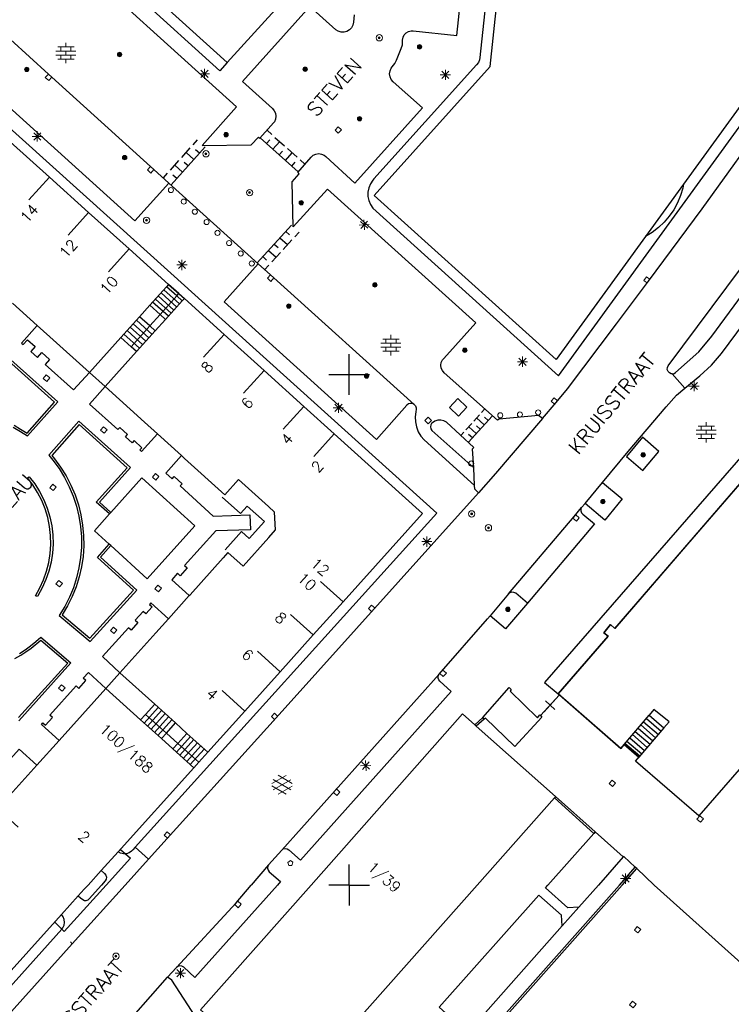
# Model space of a CAD drawing. Header units: millimetres. Extents: x 135944 to 142000, y 454200 to 456692.
# Tile 144 of 153: x 137318 to 137387, y 456188 to 456285. Entities that reach past the tile are written whole.
import ezdxf
from ezdxf.enums import TextEntityAlignment as Align

# ---------------------------------------------------------------- set-up
doc = ezdxf.new("R2010")
doc.units = ezdxf.units.MM
for name, color, linetype in [('TotaalGBKN2013_Bistad', 251, 'Continuous'), ('TotaalGBKN2013X$0$GBKN binnenstad 2009$0$OBJECTEN_', 251, 'Continuous'), ('TotaalGBKN2013X$0$GBKN binnenstad 2009$0$OBJECTEN__', 251, 'Continuous'), ('TotaalGBKN2013X$0$GBKN binnenstad 2009$0$OBJECTEN___', 251, 'Continuous'), ('TotaalGBKN2013X$0$GBKN binnenstad 2009$0$SEMANT_ SYMB_', 251, 'Continuous'), ('TotaalGBKN2013X$0$GBKN binnenstad 2009$0$UTRECHT54', 251, 'Continuous'), ('TotaalGBKN2013X$0$Xref', 251, 'Continuous')]:
    doc.layers.add(name, color=color, linetype=linetype)
doc.styles.add('TotaalGBKN2013X$0$GBKN binnenstad 2009$0$TXT', font='txt.shx')

# ---------------------------------------------------------------- blocks, each defined once
blk = doc.blocks.new('TotaalGBKN2013X$0$GBKN binnenstad 2009$0$X')
at = {"layer": 'TotaalGBKN2013X$0$GBKN binnenstad 2009$0$OBJECTEN__', "linetype": 'Continuous', "lineweight": 0}
blk.add_lwpolyline([(0.225, -0.25), (0.224, 0.2), (-0.225, 0.2), (-0.226, -0.25)], dxfattribs=at)
blk = doc.blocks.new('TotaalGBKN2013X$0$GBKN binnenstad 2009$0$DEC115')
at = {"layer": 'TotaalGBKN2013X$0$GBKN binnenstad 2009$0$UTRECHT54', "linetype": 'Continuous', "lineweight": 0}
blk.add_line((0, 0.25), (0, 0), dxfattribs=at)
blk = doc.blocks.new('TotaalGBKN2013X$0$GBKN binnenstad 2009$0$V')
at = {"layer": 'TotaalGBKN2013X$0$GBKN binnenstad 2009$0$OBJECTEN__', "linetype": 'Continuous', "lineweight": 0}
for radius in [0.31, 0.095, 0.035, 0.0224]:
    blk.add_circle((0, 0), radius, dxfattribs=at)
blk = doc.blocks.new('TotaalGBKN2013X$0$GBKN binnenstad 2009$0$W')
at = {"layer": 'TotaalGBKN2013X$0$GBKN binnenstad 2009$0$OBJECTEN__', "linetype": 'Continuous', "lineweight": 0}
blk.add_lwpolyline([(-0.225, 0.225), (-0.225, -0.225), (0.225, -0.225), (0.225, 0.225), (-0.225, 0.225)], dxfattribs=at)
blk = doc.blocks.new('TotaalGBKN2013X$0$GBKN binnenstad 2009$0$J')
at = {"layer": 'TotaalGBKN2013X$0$GBKN binnenstad 2009$0$OBJECTEN___', "linetype": 'Continuous', "lineweight": 0}
for radius in [0.215, 0.155, 0.095, 0.035]:
    blk.add_circle((0, 0), radius, dxfattribs=at)
blk = doc.blocks.new('TotaalGBKN2013X$0$GBKN binnenstad 2009$0$DEC100')
at = {"layer": 'TotaalGBKN2013X$0$GBKN binnenstad 2009$0$OBJECTEN_', "linetype": 'Continuous', "lineweight": 0}
for p, q in [((-0.5, 0), (0.5, 0)), ((-0.354, -0.354), (0.354, 0.354)), ((0.354, -0.354), (-0.354, 0.354)), ((0, -0.5), (0, 0.5))]:
    blk.add_line(p, q, dxfattribs=at)
blk = doc.blocks.new('TotaalGBKN2013X$0$GBKN binnenstad 2009$0$DEC109')
at = {"layer": 'TotaalGBKN2013X$0$GBKN binnenstad 2009$0$SEMANT_ SYMB_', "linetype": 'Continuous', "lineweight": 0}
for p, q in [((0, 0.6), (0, 1)), ((-0.98, 0.2), (0.98, 0.2)), ((-0.8, 0.6), (0.8, 0.6)), ((-0.5, 0.2), (-0.5, 0.6)), ((0, -0.2), (0, 0.2)), ((0.5, 0.2), (0.5, 0.6)), ((-0.98, -0.2), (0.98, -0.2)), ((-0.8, -0.6), (0.8, -0.6)), ((-0.5, -0.6), (-0.5, -0.2)), ((0, -1), (0, -0.6)), ((0.5, -0.6), (0.5, -0.2))]:
    blk.add_line(p, q, dxfattribs=at)
blk = doc.blocks.new('TotaalGBKN2013X$0$GBKN binnenstad 2009$0$K')
at = {"layer": 'TotaalGBKN2013X$0$GBKN binnenstad 2009$0$OBJECTEN__', "linetype": 'Continuous', "lineweight": 0}
blk.add_lwpolyline([(-0.146, -0.25), (0.147, -0.25), (0.25, 0.069), (0, 0.25), (-0.25, 0.068), (-0.146, -0.25)], dxfattribs=at)
blk = doc.blocks.new('TotaalGBKN2013X$0$GBKN binnenstad 2009$0$DEC108')
at = {"layer": 'TotaalGBKN2013X$0$GBKN binnenstad 2009$0$SEMANT_ SYMB_', "linetype": 'Continuous', "lineweight": 0}
for p, q in [((-1.015, 0.107), (0.387, 0.916)), ((-0.878, -0.506), (0.855, 0.493)), ((0.855, -0.495), (-0.877, 0.507)), ((0.985, 0.124), (-0.401, 0.925)), ((0.386, -0.916), (-1.015, -0.107)), ((-0.401, -0.925), (0.985, -0.125))]:
    blk.add_line(p, q, dxfattribs=at)
blk = doc.blocks.new('TotaalGBKN2013X$0$GBKN binnenstad 2009$0$CEL530')
at = {"layer": 'TotaalGBKN2013X$0$GBKN binnenstad 2009$0$UTRECHT54', "linetype": 'Continuous', "lineweight": 0}
for p, q in [((-0.5, 0), (0.5, 0)), ((0, -0.355), (0, 0.355))]:
    blk.add_line(p, q, dxfattribs=at)
blk = doc.blocks.new('TotaalGBKN2013X$0$GBKN binnenstad 2009$0$Q')
at = {"layer": 'TotaalGBKN2013X$0$GBKN binnenstad 2009$0$OBJECTEN___', "linetype": 'Continuous', "lineweight": 0}
blk.add_circle((0, 0), 0.25, dxfattribs=at)
blk = doc.blocks.new('TotaalGBKN2013X$0$GBKN binnenstad 2009')
at = {"layer": 'TotaalGBKN2013_Bistad'}
for p, q in [((137337321, 456279741), (137317981, 456297311)), ((137338044, 456280551), (137327760, 456289852)), ((137338044, 456280551), (137337321, 456279741)), ((137320852, 456279125), (137320517, 456279428)), ((137330530, 456270370), (137320852, 456279125)), ((137388918, 456277103), (137382769, 456268642)), ((137341951, 456273921), (137342415, 456273506)), ((137334705, 456272506), (137335121, 456272971)), ((137341284, 456273176), (137344994, 456269856)), ((137341902, 456272622), (137342236, 456272995)), ((137342724, 456273229), (137343651, 456272399)), ((137316764, 456272805), (137320622, 456269331)), ((137332536, 456268584), (137335866, 456272304)), ((137333595, 456271266), (137334427, 456272196)), ((137335311, 456271684), (137334939, 456272017)), ((137342521, 456272069), (137343188, 456272814)), ((137343139, 456271516), (137343473, 456271888)), ((137343961, 456272123), (137344888, 456271293)), ((137332485, 456270026), (137333317, 456270956)), ((137334756, 456271064), (137334011, 456271731)), ((137343757, 456270962), (137344424, 456271708)), ((137345197, 456271016), (137345661, 456270601)), ((137330864, 456270068), (137330530, 456270370)), ((137332331, 456268741), (137330864, 456270068)), ((137333646, 456269824), (137332901, 456270491)), ((137334201, 456270444), (137333829, 456270777)), ((137344376, 456270409), (137344709, 456270782)), ((137320622, 456269331), (137318615, 456267102)), ((137320622, 456269331), (137324449, 456265883)), ((137331791, 456269251), (137332207, 456269716)), ((137333091, 456269204), (137332719, 456269538)), ((137332331, 456268741), (137341085, 456260847)), ((137382769, 456268642), (137379044, 456263516)), ((137324449, 456265883), (137322442, 456263654)), ((137324449, 456265883), (137328427, 456262300)), ((137344343, 456264625), (137340963, 456260925)), ((137343216, 456263392), (137343954, 456262718)), ((137343779, 456264009), (137344149, 456263672)), ((137345081, 456263951), (137344658, 456263489)), ((137328428, 456262301), (137326421, 456260072)), ((137328427, 456262300), (137332301, 456258811)), ((137342653, 456262775), (137343022, 456262438)), ((137344377, 456263180), (137343532, 456262255)), ((137341526, 456261542), (137341895, 456261205)), ((137342089, 456262159), (137342828, 456261484)), ((137343250, 456261947), (137342405, 456261022)), ((137341085, 456260847), (137342290, 456259760)), ((137342123, 456260714), (137341701, 456260251)), ((137342290, 456259760), (137342625, 456259458)), ((137342625, 456259458), (137356380, 456247054)), ((137332105, 456258594), (137330469, 456256778)), ((137332301, 456258811), (137332105, 456258594)), ((137333101, 456257696), (137332105, 456258594)), ((137333306, 456257923), (137332301, 456258811)), ((137332301, 456258811), (137333841, 456257441)), ((137332819, 456256307), (137331282, 456257692)), ((137331465, 456255881), (137333101, 456257696)), ((137333091, 456256609), (137331554, 456257994)), ((137333364, 456256912), (137331827, 456258297)), ((137333101, 456257696), (137333306, 456257923)), ((137333636, 456257214), (137333101, 456257696)), ((137333841, 456257441), (137333306, 456257923)), ((137333636, 456257214), (137333841, 456257441)), ((137337729, 456253932), (137333841, 456257441)), ((137319420, 456254805), (137317011, 456256974)), ((137330469, 456256778), (137329452, 456255649)), ((137331465, 456255881), (137330469, 456256778)), ((137332274, 456255702), (137330737, 456257087)), ((137332546, 456256004), (137331009, 456257389)), ((137332000, 456255399), (137333636, 456257214)), ((137329452, 456255649), (137327626, 456253620)), ((137330448, 456254752), (137329452, 456255649)), ((137330448, 456254752), (137331465, 456255881)), ((137332000, 456255399), (137331465, 456255881)), ((137320646, 456253700), (137319420, 456254805)), ((137330070, 456253256), (137328533, 456254641)), ((137328620, 456252724), (137330448, 456254752)), ((137330374, 456253594), (137328837, 456254979)), ((137330679, 456253932), (137329142, 456255317)), ((137330983, 456254270), (137330448, 456254752)), ((137330983, 456254270), (137332000, 456255399)), ((137324541, 456250191), (137320646, 456253700)), ((137327626, 456253620), (137324541, 456250191)), ((137328620, 456252724), (137327626, 456253620)), ((137329461, 456252580), (137327924, 456253965)), ((137329765, 456252918), (137328228, 456254303)), ((137329155, 456252242), (137330983, 456254270)), ((137337729, 456253932), (137335722, 456251703)), ((137341653, 456250391), (137337729, 456253932)), ((137329155, 456252242), (137328620, 456252724)), ((137326071, 456248821), (137329155, 456252242)), ((137350000, 456250000), (137350000, 456252000)), ((137326071, 456248821), (137324541, 456250191)), ((137341653, 456250391), (137339646, 456248162)), ((137345547, 456246878), (137341653, 456250391)), ((137348000, 456250000), (137350000, 456250000)), ((137350000, 456250000), (137352000, 456250000)), ((137350000, 456248000), (137350000, 456250000)), ((137381661, 456250071), (137382906, 456248664)), ((137329940, 456245324), (137326071, 456248821)), ((137345547, 456246878), (137343540, 456244649)), ((137348532, 456244184), (137345547, 456246878)), ((137361682, 456243360), (137364002, 456245930)), ((137362197, 456245422), (137362777, 456246065)), ((137362970, 456246279), (137363260, 456246600)), ((137363616, 456245502), (137363245, 456245837)), ((137331195, 456244190), (137329940, 456245324)), ((137361423, 456244565), (137362003, 456245208)), ((137362456, 456244217), (137361713, 456244887)), ((137362842, 456244645), (137362471, 456244980)), ((137363229, 456245073), (137362487, 456245743)), ((137333556, 456242057), (137331195, 456244190)), ((137348532, 456244184), (137346525, 456241955)), ((137360940, 456244030), (137361230, 456244351)), ((137362069, 456243788), (137361698, 456244123)), ((137333862, 456241780), (137333556, 456242057)), ((137374837, 456239407), (137377355, 456242451)), ((137362291, 456239126), (137362200, 456240850)), ((137342083, 456237057), (137339141, 456239701)), ((137373121, 456237377), (137374837, 456239407)), ((137373121, 456237377), (137372777, 456236976)), ((137326494, 456236342), (137326636, 456236500)), ((137326634, 456233238), (137326476, 456233381)), ((137334401, 456228437), (137337650, 456232057)), ((137349405, 456227733), (137347177, 456229742)), ((137365611, 456228511), (137363812, 456226379)), ((137332289, 456226084), (137334321, 456228348)), ((137334321, 456228348), (137334401, 456228437)), ((137346483, 456224491), (137349405, 456227733)), ((137332289, 456226084), (137331035, 456224687)), ((137346483, 456224491), (137344255, 456226500)), ((137331035, 456224687), (137327531, 456220781)), ((137343233, 456220885), (137346483, 456224491)), ((137343233, 456220885), (137341005, 456222894)), ((137326161, 456219231), (137327531, 456220781)), ((137330940, 456217700), (137327531, 456220781)), ((137339766, 456217038), (137343233, 456220885)), ((137358828, 456220645), (137343381, 456203421)), ((137326161, 456219231), (137321583, 456214166)), ((137326161, 456219231), (137329560, 456216169)), ((137339766, 456217038), (137337538, 456219047)), ((137368743, 456216595), (137370615, 456218615)), ((137370481, 456218733), (137370615, 456218615)), ((137331278, 456217394), (137329899, 456215864)), ((137330049, 456216712), (137330940, 456217700)), ((137331616, 456217090), (137330237, 456215560)), ((137332968, 456215872), (137330940, 456217700)), ((137336139, 456213014), (137339766, 456217038)), ((137329560, 456216169), (137330049, 456216712)), ((137329560, 456216169), (137331589, 456214342)), ((137332078, 456214884), (137330049, 456216712)), ((137331954, 456216785), (137330575, 456215255)), ((137332292, 456216481), (137330913, 456214951)), ((137332630, 456216176), (137331251, 456214646)), ((137363085, 456216405), (137362299, 456215690)), ((137363232, 456216250), (137362449, 456215556)), ((137363232, 456216250), (137363085, 456216405)), ((137376958, 456213772), (137379398, 456216625)), ((137378854, 456215992), (137380303, 456214746)), ((137379126, 456216308), (137380575, 456215062)), ((137379398, 456216625), (137380842, 456215383)), ((137332078, 456214884), (137332968, 456215872)), ((137334097, 456214855), (137332968, 456215872)), ((137362299, 456215690), (137362449, 456215556)), ((137362449, 456215556), (137370231, 456208660)), ((137378038, 456215043), (137379487, 456213797)), ((137378310, 456215360), (137379759, 456214114)), ((137380842, 456215383), (137378399, 456212533)), ((137378582, 456215676), (137380031, 456214430)), ((137319393, 456211743), (137321583, 456214166)), ((137331589, 456214342), (137332078, 456214884)), ((137331589, 456214342), (137332718, 456213325)), ((137333207, 456213867), (137332078, 456214884)), ((137334438, 456214546), (137333060, 456213016)), ((137333207, 456213867), (137334097, 456214855)), ((137334778, 456214240), (137333400, 456212710)), ((137336139, 456213014), (137334097, 456214855)), ((137377222, 456214095), (137378671, 456212849)), ((137377494, 456214411), (137378943, 456213165)), ((137377766, 456214727), (137379215, 456213481)), ((137332718, 456213325), (137333207, 456213867)), ((137332718, 456213325), (137334761, 456211484)), ((137335250, 456212027), (137333207, 456213867)), ((137335118, 456213933), (137333740, 456212403)), ((137335459, 456213627), (137334081, 456212097)), ((137335799, 456213320), (137334421, 456211790)), ((137376958, 456213772), (137378399, 456212533)), ((137377013.5, 456213844.1), (137378467.5, 456212621.1)), ((137335250, 456212027), (137336139, 456213014)), ((137334761, 456211484), (137327350, 456203262)), ((137334761, 456211484), (137335250, 456212027)), ((137362537, 456200000), (137370109, 456208522)), ((137370231, 456208660), (137370109, 456208522)), ((137373967, 456205059), (137370109, 456208522)), ((137374108, 456205218), (137370231, 456208660)), ((137373967, 456205059), (137369478, 456200000)), ((137374108, 456205218), (137373967, 456205059)), ((137374108, 456205218), (137376861, 456202761)), ((137330321, 456202531), (137329016, 456203691)), ((137343381, 456203421), (137342088, 456201983)), ((137327350, 456203262), (137325683, 456201414)), ((137328041, 456200000), (137330321, 456202531)), ((137376861, 456202761), (137374415, 456200000)), ((137342088, 456201983), (137340395, 456200000)), ((137350000, 456200000), (137350000, 456202000)), ((137376489, 456200000), (137378030, 456201736)), ((137376750, 456200000), (137378173, 456201603)), ((137378173, 456201603), (137378030, 456201736)), ((137379894, 456200000), (137378173, 456201603)), ((137325683, 456201414), (137324409, 456200000)), ((137322861, 456194251), (137328041, 456200000)), ((137324038, 456199588), (137323447, 456198932)), ((137324409, 456200000), (137324038, 456199588)), ((137344649, 456179868), (137362537, 456200000)), ((137350000, 456200000), (137348000, 456200000)), ((137350000, 456200000), (137348000, 456200000)), ((137350000, 456200000), (137350000, 456198000)), ((137350000, 456200000), (137352000, 456200000)), ((137350000, 456200000), (137352000, 456200000)), ((137353930, 456174297), (137376750, 456200000)), ((137374415, 456200000), (137372490, 456197827)), ((137379894, 456200000), (137392607, 456188566)), ((137323447, 456198932), (137321795, 456197099)), ((137370871, 456196001), (137372490, 456197827)), ((137370871, 456196001), (137362104, 456186106)), ((137333063, 456191925), (137332201, 456190961)), ((137328874, 456187184), (137332201, 456190961))]:
    blk.add_line(p, q, dxfattribs=at)
for points in [[(137368958, 456245684), (137370281, 456247261), (137371381, 456248611), (137376211, 456254951), (137379341, 456259141), (137384601, 456266231), (137391431, 456275701), (137397981, 456284931)], [(137361541, 456317291), (137366611, 456316771), (137362801, 456281051), (137362769, 456280827), (137362659, 456280559), (137362481, 456280331), (137352411, 456269151), (137352303, 456269024), (137352076, 456268670), (137351919, 456268280), (137351840, 456267868), (137351839, 456267448), (137351918, 456267035), (137352074, 456266645), (137352301, 456266291), (137370505, 456249858), (137403141, 456294801), (137400821, 456296151), (137416951, 456324011)], [(137344961, 456269781), (137346271, 456271291), (137346482, 456271475), (137346735, 456271591), (137347012, 456271632), (137347288, 456271593), (137347543, 456271477), (137347701, 456271351), (137350561, 456268751), (137357181, 456276111), (137354301, 456278681), (137354117, 456278900), (137354000, 456279162), (137353960, 456279446), (137353999, 456279729), (137354115, 456279991), (137354211, 456280121), (137354471, 456280460), (137354641, 456280781), (137355101, 456281941), (137355207, 456282289), (137355235, 456282653), (137355231, 456282721), (137355231, 456282761), (137355276, 456283030), (137355396, 456283274), (137355582, 456283473), (137355817, 456283610), (137356082, 456283674), (137356271, 456283671), (137360551, 456283201), (137363791, 456313681)], [(137350491, 456285221), (137350431, 456284511), (137350369, 456284226), (137350233, 456283967), (137350031, 456283756), (137349780, 456283606), (137349498, 456283530), (137349206, 456283533), (137348926, 456283615), (137348678, 456283769), (137346151, 456286041), (137339541, 456278701), (137342471, 456276051), (137342658, 456275839), (137342779, 456275583), (137342824, 456275304), (137342790, 456275023), (137342678, 456274763), (137342591, 456274641), (137341231, 456273151)], [(137379044, 456263516), (137370291, 456251471), (137352453, 456267546), (137363811, 456280151), (137366137, 456302110)], [(137335591, 456272421), (137338961, 456276221), (137321031, 456292441), (137318401, 456289561), (137318251, 456289395), (137318018, 456289243), (137317751, 456289164), (137317472, 456289163), (137317205, 456289241), (137316971, 456289391), (137315931, 456290291), (137315746, 456290483), (137315445, 456290885), (137315212, 456291330), (137315052, 456291806), (137314969, 456292301), (137314966, 456292804), (137315042, 456293300), (137315197, 456293778), (137315425, 456294225), (137315721, 456294631), (137317981, 456297311)], [(137343566, 456289083), (137344771, 456287981), (137339390, 456282014), (137338044, 456280551)], [(137320517, 456279428), (137314917, 456284495), (137314353, 456283871)], [(137332331, 456268741), (137328981, 456265041), (137312181, 456280221), (137314381, 456282662), (137314526, 456282884), (137314599, 456283139), (137314593, 456283405), (137314508, 456283656), (137314353, 456283871)], [(137308706, 456281357), (137332851, 456259641), (137334551, 456258091), (137358601, 456236431), (137329016, 456203691)], [(137381661, 456250071), (137381565, 456250080), (137381382, 456250157), (137381244, 456250298), (137381172, 456250483), (137381178, 456250681), (137381261, 456250861), (137388451, 456260491), (137394931, 456269421), (137400741, 456277561), (137400876, 456277692), (137401060, 456277766), (137401259, 456277762), (137401441, 456277681), (137401576, 456277583)], [(137381661, 456250071), (137381838, 456250107), (137381991, 456250201), (137384261, 456252221), (137385531, 456253751), (137390281, 456260181), (137396751, 456269081), (137401841, 456276301), (137401903, 456276483), (137401936, 456276781), (137401889, 456277077), (137401767, 456277351), (137401576, 456277583)], [(137382906, 456248664), (137384351, 456249881), (137385511, 456250911), (137386471, 456252051), (137390241, 456257111), (137393961, 456262201), (137399421, 456269771), (137403795, 456275975)], [(137335591, 456272421), (137340381, 456272501), (137341101, 456273261), (137341231, 456273151)], [(137344501, 456264451), (137344401, 456268881), (137345091, 456269661), (137344961, 456269781)], [(137364541, 456245521), (137359311, 456250171), (137359130, 456250381), (137359017, 456250634), (137358979, 456250909), (137359022, 456251183), (137359140, 456251433), (137359261, 456251581), (137362421, 456255061), (137347881, 456268151), (137344501, 456264451)], [(137382769, 456268642), (137382687, 456268264), (137382467, 456267527), (137382171, 456266816), (137381803, 456266140), (137381366, 456265506), (137380867, 456264921), (137380309, 456264390), (137379699, 456263920), (137379044, 456263516)], [(137389107, 456212337), (137384278, 456206774), (137378062, 456212139), (137378467.5, 456212621.1), (137377013.5, 456213844.1), (137376608, 456213362), (137370481, 456218733), (137375384, 456224373), (137374947, 456224699), (137375602, 456225526), (137376024, 456225127), (137391239, 456242675)], [(137356380, 456247054), (137356211, 456247148), (137356011, 456247171), (137355817, 456247116), (137355660, 456246990), (137352690, 456243650), (137337737, 456257134), (137341085, 456260847)], [(137319420, 456254805), (137317881, 456253071), (137318041, 456252931), (137318465, 456253408), (137319229, 456252729), (137318811, 456252261), (137319451, 456251671), (137319875, 456252152), (137320634, 456251482), (137320201, 456250991), (137322991, 456248501), (137324541, 456250191)], [(137317068, 456244829), (137317772, 456244418), (137318460, 456243980), (137321441, 456247311), (137315931, 456252261)], [(137317157, 456245028), (137317799, 456244660), (137318422, 456244262), (137321121, 456247291), (137315951, 456251941)], [(137331195, 456244190), (137329641, 456242471), (137329481, 456242611), (137329683, 456242834), (137328919, 456243524), (137328741, 456243321), (137328081, 456243891), (137328282, 456244115), (137327519, 456244804), (137327331, 456244601), (137324551, 456247091), (137326071, 456248821)], [(137377355, 456242451), (137381051, 456246841), (137382071, 456247961), (137382906, 456248664)], [(137356380, 456247054), (137356482, 456246938), (137356555, 456246751), (137356550, 456246550), (137356540, 456246420), (137356523, 456246338), (137356466, 456245845), (137356490, 456245349), (137356593, 456244863), (137356772, 456244400), (137357023, 456243972), (137357340, 456243590), (137362291, 456239126)], [(137359830, 456246760), (137360720, 456245930), (137361540, 456246810), (137360650, 456247640), (137359830, 456246760)], [(137368958, 456245684), (137368561, 456245991), (137364681, 456245631), (137364541, 456245521)], [(137326636, 456236500), (137325511, 456237501), (137328561, 456240891), (137323511, 456245421), (137320559, 456242092), (137320968, 456241601), (137321568, 456240781), (137322101, 456239916), (137322564, 456239012), (137322955, 456238074), (137323271, 456237108), (137323510, 456236120), (137323671, 456235117), (137323752, 456234104), (137323753, 456233088), (137323675, 456232075), (137323517, 456231071), (137323280, 456230083), (137322967, 456229117), (137322578, 456228178), (137322117, 456227272), (137321586, 456226406), (137324601, 456223861), (137329181, 456228891), (137325631, 456232111), (137326634, 456233238)], [(137326494, 456236342), (137325191, 456237481), (137328241, 456240871), (137323531, 456245101), (137320840, 456242072), (137321108, 456241749), (137321716, 456240927), (137322258, 456240060), (137322731, 456239154), (137323131, 456238213), (137323457, 456237244), (137323705, 456236253), (137323876, 456235245), (137323967, 456234227), (137323979, 456233205), (137323910, 456232185), (137323762, 456231173), (137323535, 456230176), (137323231, 456229200), (137322852, 456228251), (137322400, 456227335), (137321877, 456226456), (137324581, 456224161), (137328861, 456228871), (137325331, 456232091), (137326476, 456233381)], [(137362200, 456242850), (137359520, 456245330), (137359264, 456245468), (137358976, 456245535), (137358680, 456245523), (137358398, 456245432), (137358150, 456245270), (137358070, 456245190), (137357990, 456245060), (137357950, 456244864), (137357988, 456244667), (137358100, 456244500), (137362200, 456240850)], [(137368958, 456245684), (137364330, 456240300), (137362670, 456238400)], [(137349405, 456227733), (137357191, 456236371), (137348532, 456244184)], [(137389681, 456243418), (137369140, 456219824), (137370481, 456218733)], [(137389681, 456243418), (137390472, 456242727), (137390749, 456243100), (137391239, 456242675), (137383147, 456233370), (137376024, 456225127), (137375602, 456225526), (137374947, 456224699), (137375384, 456224373), (137370481, 456218733)], [(137377168, 456241961), (137378776, 456240584), (137380352, 456242462), (137378759, 456243849), (137377168, 456241961)], [(137333556, 456242057), (137332014, 456240351), (137332652, 456239774), (137332854, 456239997), (137333618, 456239307), (137333416, 456239084), (137336680, 456236133), (137340258, 456236267), (137340329, 456234803), (137336918, 456234683), (137333866, 456231296), (137334127, 456231062), (137333437, 456230296), (137333176, 456230530), (137332601, 456229891), (137334321, 456228348)], [(137362200, 456240850), (137362080, 456242730), (137362200, 456242850)], [(137333862, 456241780), (137337811, 456238211), (137339141, 456239701)], [(137318461, 456239871), (137318641, 456239991), (137319184, 456239282), (137319662, 456238527), (137320070, 456237732), (137320406, 456236904), (137320666, 456236050), (137320849, 456235175), (137320952, 456234288), (137320976, 456233395), (137320921, 456232503), (137320785, 456231620), (137320571, 456230753), (137320281, 456229908), (137319916, 456229092), (137319480, 456228313), (137319441, 456228251), (137319241, 456228331), (137319680, 456229100), (137320047, 456229905), (137320341, 456230740), (137320557, 456231599), (137320696, 456232473), (137320755, 456233356), (137320734, 456234241), (137320633, 456235121), (137320454, 456235987), (137320197, 456236834), (137319864, 456237655), (137319459, 456238442), (137318985, 456239189), (137318461, 456239871)], [(137326634, 456233238), (137330201, 456230001), (137334861, 456235191), (137329681, 456239891), (137326636, 456236500)], [(137362670, 456238400), (137362310, 456238770), (137362291, 456239126)], [(137374837, 456239407), (137376748, 456237819), (137375054, 456235731), (137373121, 456237377)], [(137362670, 456238400), (137342851, 456216371), (137330321, 456202531)], [(137337829, 456232825), (137339435, 456234610), (137340179, 456233942), (137341684, 456235615), (137340012, 456237120), (137339344, 456236377), (137337560, 456237983)], [(137326494, 456236342), (137325021, 456234701), (137326476, 456233381)], [(137342120, 456234040), (137342786, 456234783), (137342687, 456236514), (137342083, 456237057)], [(137365611, 456228511), (137372061, 456236091), (137372777, 456236976)], [(137372777, 456236976), (137372713, 456236846), (137372694, 456236653), (137372753, 456236467), (137372881, 456236321), (137374031, 456235361), (137367461, 456227611)], [(137342120, 456234040), (137339601, 456231231), (137338111, 456232571), (137337650, 456232057)], [(137367461, 456227611), (137366331, 456228571), (137366142, 456228661), (137365934, 456228673), (137365736, 456228607), (137365611, 456228511)], [(137332289, 456226084), (137330566, 456227633), (137330432, 456227484), (137330693, 456227250), (137330070, 456226559), (137329809, 456226793), (137329033, 456225932), (137329294, 456225698), (137328618, 456224947), (137328357, 456225181), (137325833, 456222381), (137327531, 456220781)], [(137367461, 456227611), (137365328, 456225094), (137363812, 456226379)], [(137358828, 456220645), (137363561, 456226081), (137363812, 456226379)], [(137317681, 456222691), (137318231, 456223046), (137318760, 456223430), (137319272, 456223837), (137319771, 456224261), (137322731, 456221751), (137317621, 456216071)], [(137317223, 456222178), (137317801, 456222511), (137318319, 456222844), (137318818, 456223203), (137319771, 456223981), (137322411, 456221731), (137317601, 456216391)], [(137397290, 456221758), (137389893, 456213244), (137390230, 456212920), (137389482, 456212073), (137389107, 456212337), (137384278, 456206774), (137378062, 456212139), (137378399, 456212533)], [(137321583, 456214166), (137319842, 456215732), (137319976, 456215881), (137320237, 456215646), (137320919, 456216403), (137320659, 456216638), (137323236, 456219498), (137323496, 456219263), (137324185, 456220028), (137323925, 456220263), (137324434, 456220828), (137326161, 456219231)], [(137343381, 456203421), (137343530, 456203532), (137343723, 456203583), (137343920, 456203554), (137344091, 456203451), (137345211, 456202441), (137360001, 456218961), (137358881, 456219961), (137358777, 456220088), (137358717, 456220275), (137358734, 456220472), (137358828, 456220645)], [(137363085, 456216405), (137365662, 456219345), (137365856, 456219156), (137365760, 456218996), (137368446, 456216371), (137368685, 456216655), (137368743, 456216595)], [(137370615, 456218615), (137376608, 456213362), (137376958, 456213772)], [(137380842, 456215383), (137381342, 456215966), (137379870, 456217177), (137379398, 456216625)], [(137346268, 456200000), (137361101, 456216751), (137362299, 456215690)], [(137368743, 456216595), (137368891, 456216441), (137366219, 456213551), (137363371, 456216336), (137363232, 456216250)], [(137305458, 456209489), (137306954, 456211237), (137307600, 456210685), (137307178, 456210192), (137307953, 456209528), (137308375, 456210021), (137311286, 456207529), (137310442, 456206542), (137312367, 456204754), (137315124, 456207866), (137313817, 456209045), (137314393, 456209684), (137314653, 456209449), (137315343, 456210215), (137315083, 456210450), (137317660, 456213310), (137319393, 456211743)], [(137319393, 456211743), (137315544, 456207489), (137317561, 456205671)], [(137327581, 456203491), (137328571, 456202631), (137326186, 456200000)], [(137329016, 456203691), (137328781, 456203431), (137328663, 456203305), (137328427, 456203146), (137328157, 456203058), (137327872, 456203049), (137327596, 456203119), (137327350, 456203262)], [(137378030, 456201736), (137376910, 456202780), (137376861, 456202761)], [(137342088, 456201983), (137342011, 456201837), (137341988, 456201641), (137342045, 456201452), (137342171, 456201301), (137343275, 456200342), (137342969, 456200000)], [(137325683, 456201414), (137326021, 456201111), (137326148, 456200961), (137326205, 456200773), (137326183, 456200578), (137326086, 456200407), (137325715, 456200000)], [(137326186, 456200000), (137322061, 456195451), (137321141, 456196361)], [(137323447, 456198932), (137323671, 456198731), (137323879, 456198575), (137324045, 456198493), (137324231, 456198489), (137324401, 456198562), (137324501, 456198661), (137325715, 456200000)], [(137342969, 456200000), (137334881, 456190951), (137333781, 456191951), (137333605, 456192053), (137333403, 456192080), (137333207, 456192028), (137333063, 456191925)], [(137333063, 456191925), (137338911, 456198261), (137340395, 456200000)], [(137346268, 456200000), (137335429, 456187760), (137344516, 456179718)], [(137376489, 456200000), (137353839, 456174487), (137353930, 456174297)], [(137372490, 456197827), (137371431, 456197764), (137369227, 456199717), (137369478, 456200000)], [(137370871, 456196001), (137370801, 456197053), (137368599, 456199004), (137358819, 456188029), (137361052, 456186050), (137362104, 456186106)], [(137313111, 456185991), (137321841, 456195681), (137321935, 456195799), (137322060, 456196053), (137322109, 456196333), (137322079, 456196614), (137321971, 456196877), (137321795, 456197099)], [(137321795, 456197099), (137311881, 456186101), (137311401, 456185681), (137310902, 456185282), (137310374, 456184922), (137309811, 456184621), (137309223, 456184378), (137308614, 456184192), (137307992, 456184061), (137307361, 456183981), (137306726, 456183953), (137306091, 456183977), (137305460, 456184058), (137304841, 456184201)], [(137322861, 456194251), (137317151, 456187921), (137307131, 456176731), (137306599, 456176098), (137306008, 456175518), (137305364, 456174999), (137304673, 456174544), (137303941, 456174158), (137303175, 456173845), (137302383, 456173607), (137301571, 456173446), (137300748, 456173365), (137300000, 456173363)], [(137335631, 456186431), (137334971, 456187061), (137332616, 456190678), (137332201, 456190961)]]:
    blk.add_lwpolyline(points, dxfattribs=at)
at = {"layer": 'TotaalGBKN2013_Bistad', "xscale": 1000, "yscale": 1000, "zscale": 1000}
for name, p in [('TotaalGBKN2013X$0$GBKN binnenstad 2009$0$DEC109', (137322228, 456281484)), ('TotaalGBKN2013X$0$GBKN binnenstad 2009$0$DEC109', (137354089, 456252872)), ('TotaalGBKN2013X$0$GBKN binnenstad 2009$0$J', (137361333, 456252375)), ('TotaalGBKN2013X$0$GBKN binnenstad 2009$0$DEC109', (137384999, 456244341)), ('TotaalGBKN2013X$0$GBKN binnenstad 2009$0$J', (137378809, 456242119)), ('TotaalGBKN2013X$0$GBKN binnenstad 2009$0$J', (137374865, 456237551)), ('TotaalGBKN2013X$0$GBKN binnenstad 2009$0$DEC108', (137343433, 456209820))]:
    blk.add_blockref(name, p, dxfattribs=at)
at = {"layer": 'TotaalGBKN2013_Bistad', "zscale": 1000}
for name, p, xscale, yscale, rotation in [('TotaalGBKN2013X$0$GBKN binnenstad 2009$0$V', (137352946, 456282977), 999.9996762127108, 999.9996762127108, 140.904924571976), ('TotaalGBKN2013X$0$GBKN binnenstad 2009$0$J', (137327491, 456281342), 1000.000000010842, 1000.000000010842, 359.9997331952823), ('TotaalGBKN2013X$0$GBKN binnenstad 2009$0$J', (137356901, 456282092), 1000.000000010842, 1000.000000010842, 359.9997331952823), ('TotaalGBKN2013X$0$GBKN binnenstad 2009$0$J', (137318401, 456279882), 1000.000000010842, 1000.000000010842, 359.9997331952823), ('TotaalGBKN2013X$0$GBKN binnenstad 2009$0$DEC100', (137335821, 456279452), 1000.000000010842, 1000.000000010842, 359.9997331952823), ('TotaalGBKN2013X$0$GBKN binnenstad 2009$0$J', (137345681, 456279902), 1000.000000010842, 1000.000000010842, 359.9997331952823), ('TotaalGBKN2013X$0$GBKN binnenstad 2009$0$DEC100', (137359421, 456279352), 1000.000000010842, 1000.000000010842, 359.9997331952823), ('TotaalGBKN2013X$0$GBKN binnenstad 2009$0$W', (137320535, 456279111), 999.9988051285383, 999.9988051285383, 137.9562876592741), ('TotaalGBKN2013X$0$GBKN binnenstad 2009$0$J', (137351021, 456275052), 1000.000000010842, 1000.000000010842, 359.9997331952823), ('TotaalGBKN2013X$0$GBKN binnenstad 2009$0$DEC100', (137319431, 456273322), 1000.000000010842, 1000.000000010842, 359.9997331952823), ('TotaalGBKN2013X$0$GBKN binnenstad 2009$0$W', (137348926, 456273948), 999.9986683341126, 999.9986683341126, 226.1682616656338), ('TotaalGBKN2013X$0$GBKN binnenstad 2009$0$J', (137337931, 456273492), 1000.000000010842, 1000.000000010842, 359.9997331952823), ('TotaalGBKN2013X$0$GBKN binnenstad 2009$0$V', (137335957, 456271617), 999.9984703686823, 999.9984703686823, 228.2884459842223), ('TotaalGBKN2013X$0$GBKN binnenstad 2009$0$J', (137327991, 456271242), 1000.000000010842, 1000.000000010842, 359.9997331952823), ('TotaalGBKN2013X$0$GBKN binnenstad 2009$0$W', (137330543, 456270053), 999.9988051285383, 999.9988051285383, 137.9562876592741), ('TotaalGBKN2013X$0$GBKN binnenstad 2009$0$Q', (137332531, 456268062), 1000.000000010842, 1000.000000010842, 359.9997331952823), ('TotaalGBKN2013X$0$GBKN binnenstad 2009$0$V', (137340237, 456267818), 1000.001714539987, 1000.001714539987, 44.30949097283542), ('TotaalGBKN2013X$0$GBKN binnenstad 2009$0$Q', (137333781, 456266932), 1000.000000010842, 1000.000000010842, 359.9997331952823), ('TotaalGBKN2013X$0$GBKN binnenstad 2009$0$Q', (137334871, 456265942), 1000.000000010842, 1000.000000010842, 359.9997331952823), ('TotaalGBKN2013X$0$GBKN binnenstad 2009$0$J', (137345301, 456266822), 1000.000000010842, 1000.000000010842, 359.9997331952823), ('TotaalGBKN2013X$0$GBKN binnenstad 2009$0$V', (137330138, 456265106), 1000.001023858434, 1000.001023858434, 228.3657294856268), ('TotaalGBKN2013X$0$GBKN binnenstad 2009$0$Q', (137336021, 456264932), 1000.000000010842, 1000.000000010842, 359.9997331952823), ('TotaalGBKN2013X$0$GBKN binnenstad 2009$0$DEC100', (137351464, 456264658), 999.9988051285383, 999.9988051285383, 137.9562876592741), ('TotaalGBKN2013X$0$GBKN binnenstad 2009$0$Q', (137337091, 456263872), 1000.000000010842, 1000.000000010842, 359.9997331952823), ('TotaalGBKN2013X$0$GBKN binnenstad 2009$0$Q', (137338231, 456262872), 1000.000000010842, 1000.000000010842, 359.9997331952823), ('TotaalGBKN2013X$0$GBKN binnenstad 2009$0$Q', (137339371, 456261852), 1000.000000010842, 1000.000000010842, 359.9997331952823), ('TotaalGBKN2013X$0$GBKN binnenstad 2009$0$DEC100', (137333611, 456260732), 1000.000000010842, 1000.000000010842, 359.9997331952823), ('TotaalGBKN2013X$0$GBKN binnenstad 2009$0$Q', (137340451, 456260872), 1000.000000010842, 1000.000000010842, 359.9997331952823), ('TotaalGBKN2013X$0$GBKN binnenstad 2009$0$W', (137342307, 456259441), 999.9988051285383, 999.9988051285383, 137.9562876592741), ('TotaalGBKN2013X$0$GBKN binnenstad 2009$0$X', (137379162, 456259271), 999.9988085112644, 999.9988085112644, 53.33282124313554), ('TotaalGBKN2013X$0$GBKN binnenstad 2009$0$J', (137352521, 456258772), 1000.000000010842, 1000.000000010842, 359.9997331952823), ('TotaalGBKN2013X$0$GBKN binnenstad 2009$0$J', (137344071, 456256702), 1000.000000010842, 1000.000000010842, 359.9997331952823), ('TotaalGBKN2013X$0$GBKN binnenstad 2009$0$DEC100', (137366981, 456251252), 1000.000000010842, 1000.000000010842, 359.9997331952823), ('TotaalGBKN2013X$0$GBKN binnenstad 2009$0$W', (137320332, 456249641), 999.9998846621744, 999.9998846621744, 49.46934556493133), ('TotaalGBKN2013X$0$GBKN binnenstad 2009$0$J', (137351701, 456249852), 1000.000000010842, 1000.000000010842, 359.9997331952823), ('TotaalGBKN2013X$0$GBKN binnenstad 2009$0$DEC100', (137383791, 456248872), 1000.000000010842, 1000.000000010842, 359.9997331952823), ('TotaalGBKN2013X$0$GBKN binnenstad 2009$0$DEC100', (137348941, 456246732), 1000.000000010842, 1000.000000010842, 359.9997331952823), ('TotaalGBKN2013X$0$GBKN binnenstad 2009$0$X', (137370087, 456247421), 999.9988487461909, 999.9988487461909, 50.36653169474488), ('TotaalGBKN2013X$0$GBKN binnenstad 2009$0$Q', (137364801, 456246002), 1000.000000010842, 1000.000000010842, 359.9997331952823), ('TotaalGBKN2013X$0$GBKN binnenstad 2009$0$Q', (137366731, 456246082), 1000.000000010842, 1000.000000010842, 359.9997331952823), ('TotaalGBKN2013X$0$GBKN binnenstad 2009$0$Q', (137368521, 456246282), 1000.000000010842, 1000.000000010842, 359.9997331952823), ('TotaalGBKN2013X$0$GBKN binnenstad 2009$0$W', (137325952, 456244561), 999.9998846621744, 999.9998846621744, 49.46934556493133), ('TotaalGBKN2013X$0$GBKN binnenstad 2009$0$W', (137357740, 456245491), 1000.001534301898, 1000.001534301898, 134.9988680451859), ('TotaalGBKN2013X$0$GBKN binnenstad 2009$0$Q', (137361950, 456241280), 1000.000000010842, 1000.000000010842, 359.9997331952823), ('TotaalGBKN2013X$0$GBKN binnenstad 2009$0$W', (137331032, 456239971), 999.9998846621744, 999.9998846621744, 49.46934556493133), ('TotaalGBKN2013X$0$GBKN binnenstad 2009$0$W', (137320972, 456238941), 999.9998846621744, 999.9998846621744, 49.46934556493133), ('TotaalGBKN2013X$0$GBKN binnenstad 2009$0$V', (137362001, 456236351), 999.9998924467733, 999.9998924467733, 140.439294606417), ('TotaalGBKN2013X$0$GBKN binnenstad 2009$0$W', (137372235, 456235949), 1000.001652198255, 1000.001652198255, 230.3236934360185), ('TotaalGBKN2013X$0$GBKN binnenstad 2009$0$V', (137363648, 456234987), 1000.000635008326, 1000.000635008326, 137.0200163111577), ('TotaalGBKN2013X$0$GBKN binnenstad 2009$0$DEC100', (137357611, 456233632), 1000.000000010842, 1000.000000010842, 359.9997331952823), ('TotaalGBKN2013X$0$GBKN binnenstad 2009$0$W', (137321572, 456229511), 999.9998846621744, 999.9998846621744, 49.46934556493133), ('TotaalGBKN2013X$0$GBKN binnenstad 2009$0$W', (137331272, 456229041), 999.9998846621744, 999.9998846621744, 49.46934556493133), ('TotaalGBKN2013X$0$GBKN binnenstad 2009$0$X', (137352192, 456227101), 999.998744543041, 999.998744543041, 48.03563335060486), ('TotaalGBKN2013X$0$GBKN binnenstad 2009$0$J', (137365551, 456227002), 1000.000000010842, 1000.000000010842, 359.9997331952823), ('TotaalGBKN2013X$0$GBKN binnenstad 2009$0$W', (137326922, 456224951), 999.9998846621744, 999.9998846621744, 49.46934556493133), ('TotaalGBKN2013X$0$GBKN binnenstad 2009$0$X', (137359220, 456220706), 1000.001988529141, 1000.001988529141, 228.4460482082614), ('TotaalGBKN2013X$0$GBKN binnenstad 2009$0$W', (137321832, 456219291), 999.9998846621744, 999.9998846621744, 49.46934556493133), ('TotaalGBKN2013X$0$GBKN binnenstad 2009$0$CEL530', (137369691, 456217617), 1756.204101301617, 1756.204101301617, 47.22016148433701), ('TotaalGBKN2013X$0$GBKN binnenstad 2009$0$X', (137342682, 456216521), 1000.000681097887, 1000.000681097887, 47.93266852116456), ('TotaalGBKN2013X$0$GBKN binnenstad 2009$0$DEC100', (137351622, 456211691), 999.9997363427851, 999.9997363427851, 48.09665470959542), ('TotaalGBKN2013X$0$GBKN binnenstad 2009$0$W', (137375786, 456209964), 1000.002800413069, 1000.002800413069, 138.7619195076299), ('TotaalGBKN2013X$0$GBKN binnenstad 2009$0$W', (137348772, 456209092), 1000.001564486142, 1000.001564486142, 228.1125197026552), ('TotaalGBKN2013X$0$GBKN binnenstad 2009$0$W', (137384393, 456206469), 1000.001917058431, 1000.001917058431, 49.2905313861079), ('TotaalGBKN2013X$0$GBKN binnenstad 2009$0$X', (137332162, 456204911), 999.9990923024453, 999.9990923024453, 47.89375901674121), ('TotaalGBKN2013X$0$GBKN binnenstad 2009$0$K', (137344231, 456202152), 1000.000000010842, 1000.000000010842, 359.9997331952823), ('TotaalGBKN2013X$0$GBKN binnenstad 2009$0$DEC100', (137377090, 456200630), 1000.000000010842, 1000.000000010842, 359.9997331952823), ('TotaalGBKN2013X$0$GBKN binnenstad 2009$0$W', (137339101, 456198095), 1000.000359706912, 1000.000359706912, 228.2506463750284), ('TotaalGBKN2013X$0$GBKN binnenstad 2009$0$W', (137378261, 456195618), 1000.001270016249, 1000.001270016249, 51.54598966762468), ('TotaalGBKN2013X$0$GBKN binnenstad 2009$0$DEC115', (137322861, 456194251), 999.9974414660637, 999.9974414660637, 47.98028369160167), ('TotaalGBKN2013X$0$GBKN binnenstad 2009$0$V', (137327136, 456193026), 999.9995004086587, 999.9995004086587, 47.88299056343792), ('TotaalGBKN2013X$0$GBKN binnenstad 2009$0$DEC100', (137333451, 456191362), 1000.000000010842, 1000.000000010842, 359.9997331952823), ('TotaalGBKN2013X$0$GBKN binnenstad 2009$0$W', (137377794, 456188298), 1000.001923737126, 1000.001923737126, 48.55718746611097)]:
    blk.add_blockref(name, p, dxfattribs=dict(at, xscale=xscale, yscale=yscale, rotation=rotation))
at = {"layer": 'TotaalGBKN2013_Bistad', "style": 'TotaalGBKN2013X$0$GBKN binnenstad 2009$0$TXT'}
for s, rotation, p in [('STEVEN', 47.967614, (137346753, 456275129)), ('KRUISSTRAAT', 50.621308, (137372447, 456242066)), ('BUTENDIEKPLATEAU', 47.967614, (137307139, 456226057)), ('KRUISSTRAAT', 48.130294, (137319949, 456182875))]:
    blk.add_text(s, height=1400, rotation=rotation, dxfattribs=at).set_placement(p)
for s, rotation, p in [('14', 48.0017, (137319248.6, 456266452.1)), ('12', 48.0017, (137323076.1, 456263003.3)), ('10', 48.0017, (137327057.8, 456259425.6)), ('8', 48.0017, (137336370.3, 456251067.4)), ('6', 48.0017, (137340304.6, 456247540.4)), ('4', 48.0017, (137344189.8, 456244016.2)), ('2', 48.0017, (137347175.4, 456241323.4)), ('12', 317.9693, (137347820, 456230551.2)), ('10', 317.9855, (137346532.5, 456229105.8)), ('8', 317.9855, (137343623.4, 456225853.5)), ('6', 317.9855, (137340385.4, 456222236.1)), ('4', 317.9855, (137336908.2, 456218397.9)), ('100/188', 317.9855, (137330549.8, 456211238.8)), ('2', 317.9855, (137324371.4, 456204424.4))]:
    blk.add_text(s, height=1054, rotation=rotation, dxfattribs=at).set_placement(p, align=Align.MIDDLE_RIGHT)
blk.add_text('1/39', height=1054, rotation=318.4807, dxfattribs=at).set_placement((137352061.3, 456202001.6), align=Align.MIDDLE_LEFT)

msp = doc.modelspace()

# ---------------------------------------------------------------- block references
at = {"layer": 'TotaalGBKN2013X$0$Xref', "xscale": 0.0009999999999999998, "yscale": 0.0009999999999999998, "zscale": 0.0009999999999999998}
msp.add_blockref('TotaalGBKN2013X$0$GBKN binnenstad 2009', (0, 0), dxfattribs=at)

doc.saveas('drawing.dxf')
